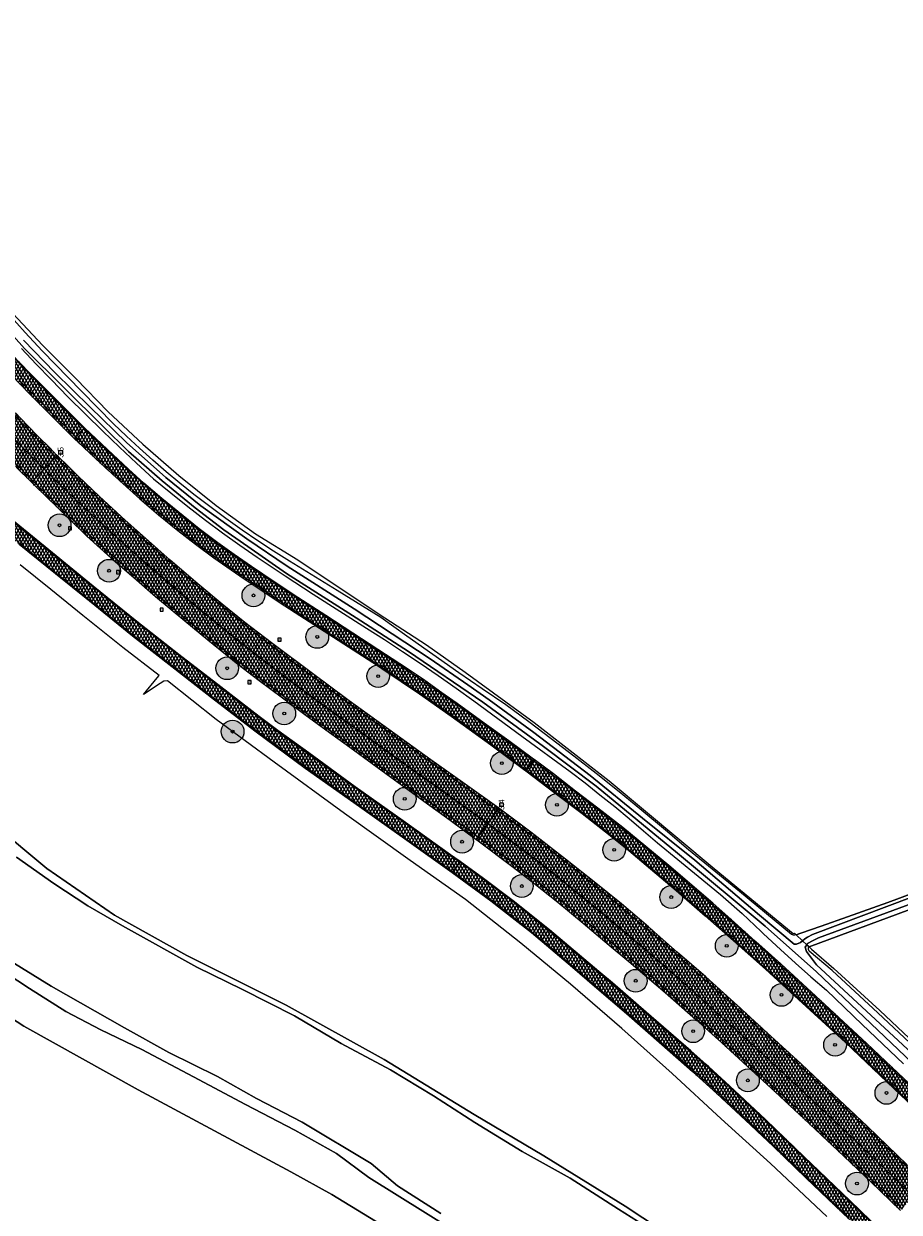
# Model space of a CAD drawing. Header units: metres. Extents: x 101608 to 104514, y 400798 to 405846.
# Tile 28 of 112: x 103603 to 103757, y 402958 to 403168. Entities that reach past the tile are written whole.
import ezdxf
from ezdxf.enums import TextEntityAlignment as Align

# ---------------------------------------------------------------- set-up
doc = ezdxf.new("R2010")
doc.units = ezdxf.units.M
for name, color, linetype, lineweight in [('B-WE-GR-BOOM-A', 63, 'Continuous', 25), ('B-WE-GR-BOOM-S', 90, 'Continuous', 25), ('B-WE-GR-BOUWLAND-GV', 80, 'Continuous', 13), ('B-WE-GR-GRAS-GV', 60, 'Continuous', 13), ('B-WE-IE-MEUBILAIR_WEGMEUBILAIR-S', 7, 'Continuous', 25), ('B-WE-IE-MEUBILAIR_WEGMEUBILAIR_PAAL-S', 7, 'Continuous', 25), ('B-WE-OG-TERREIN_CULTUURSCHEIDING-GV', 7, 'Continuous', 18), ('B-WE-OG-WATER-GV', 130, 'Continuous', 18), ('B-WE-OG-WATER_SLOOT-GV', 120, 'Continuous', 18), ('B-WE-VH-GESLOTENVERHARDING_ASFALT-A-500', 12, 'Continuous', 18), ('B-WE-VH-KANTVERHARDING-G', 60, 'Continuous', 18), ('B-WE-VH-VERHARDING_ASFALT-GV', 252, 'Continuous', 18), ('B-WE-VW-MARKERING_PICTOGRAM-G', 7, 'Continuous', 18)]:
    doc.layers.add(name, color=color, linetype=linetype, lineweight=lineweight)
doc.layers.add('Label_Puntobject', color=255, linetype='Continuous')
doc.styles.add('NLCS-ISO', font='NLCS-ISO.ttf')
pattern_1 = [(60, (0, 0), (-0.4330127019, 0.25), []), (120, (0, 0), (-0.4330127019, -0.25), [])]

# ---------------------------------------------------------------- blocks, each defined once
blk = doc.blocks.new('SIE-WEG_VERKEERSBORD-SO')
at = {"color": 0, "linetype": 'ByBlock', "lineweight": -2}
blk.add_lwpolyline([(-1.125, -1.125), (1.125, -1.125), (1.125, 1.125), (-1.125, 1.125)], close=True, dxfattribs=at)
at = {"color": 0, "linetype": 'ByBlock', "lineweight": -2, "style": 'NLCS-ISO'}
blk.add_text('vb', height=1.5, dxfattribs=at).set_placement((0, 0), align=Align.MIDDLE_CENTER)
blk = doc.blocks.new('SIE-WEG_PAAL_HECTOMETERPAAL-SO')
at = {"color": 0, "linetype": 'ByBlock', "lineweight": -2}
blk.add_lwpolyline([(-1.44375, -0.94375), (1.44375, -0.94375), (1.44375, 0.94375), (-1.44375, 0.94375)], close=True, dxfattribs=at)
at = {"color": 0, "linetype": 'ByBlock', "lineweight": -2, "style": 'NLCS-ISO'}
blk.add_text('hm', height=1.5, dxfattribs=at).set_placement((0, 0), align=Align.MIDDLE_CENTER)
at = {"style": 'NLCS-ISO'}
blk.add_attdef('WAARDE', (2.13125, -1.69375), '', height=1.5, dxfattribs=at)
blk = doc.blocks.new('SGR-BOOM_01-SO')
at = {"layer": 'B-WE-GR-BOOM-A'}
h = blk.add_hatch(color=256, dxfattribs=at)
h.dxf.hatch_style = 1
edge = h.paths.add_edge_path()
edge.add_arc((0, 0), 2, 0, 360)
at = {"color": 0, "linetype": 'ByBlock', "lineweight": -2}
for radius in [2, 0.25]:
    blk.add_circle((0, 0), radius, dxfattribs=at)

msp = doc.modelspace()

# ---------------------------------------------------------------- hatches: boundary and pattern name
at = {"layer": 'B-WE-VH-GESLOTENVERHARDING_ASFALT-A-500'}
h = msp.add_hatch(dxfattribs=at)
h.set_pattern_fill('AVH-ASFALT-SOD', color=256, scale=0.5, pattern_type=2)
h.set_pattern_definition(pattern_1)
h.paths.add_polyline_path([(103546.273, 403166.066), (103543.824, 403164.541), (103543.506, 403164.343), (103543.805, 403163.842), (103547.286, 403158.182), (103550.34, 403153.535), (103553.928, 403148.127), (103556.968, 403143.726), (103559.748, 403139.775), (103563.054, 403135.087), (103566.5, 403130.485), (103569.368, 403126.732), (103573.305, 403121.713), (103576.534, 403117.763), (103580.241, 403113.314), (103584.474, 403108.475), (103588.65, 403103.797), (103592.615, 403099.395), (103592.791, 403099.201), (103596.054, 403095.813), (103599.188, 403092.607), (103601.957, 403089.707), (103604.653, 403087.052), (103604.899, 403087.303), (103606.911, 403089.361), (103606.669, 403089.597), (103603.459, 403092.845), (103600.042, 403096.358), (103595.312, 403101.287), (103591.762, 403105.166), (103587.537, 403109.849), (103583.494, 403114.535), (103580.112, 403118.522), (103575.568, 403124.058), (103572.686, 403127.753), (103569.071, 403132.457), (103566.062, 403136.556), (103563.819, 403139.636), (103561.365, 403143.166), (103558.346, 403147.546), (103554.692, 403152.928), (103551.515, 403157.771), (103548.439, 403162.588)])
h = msp.add_hatch(dxfattribs=at)
h.set_pattern_fill('AVH-ASFALT-SOD', color=256, scale=0.5, pattern_type=2)
h.set_pattern_definition(pattern_1)
h.paths.add_polyline_path([(103549.067, 403167.806), (103548.729, 403167.595), (103546.273, 403166.066), (103548.439, 403162.588), (103551.515, 403157.771), (103554.692, 403152.928), (103558.346, 403147.546), (103561.365, 403143.166), (103563.819, 403139.636), (103566.062, 403136.556), (103569.071, 403132.457), (103572.686, 403127.753), (103575.568, 403124.058), (103580.112, 403118.522), (103583.494, 403114.535), (103587.537, 403109.849), (103591.762, 403105.166), (103595.312, 403101.287), (103600.042, 403096.358), (103603.459, 403092.845), (103606.669, 403089.597), (103606.911, 403089.361), (103608.961, 403091.457), (103609.221, 403091.722), (103607.873, 403093.087), (103605.82, 403095.129), (103603.863, 403097.176), (103601.864, 403099.259), (103600.277, 403100.929), (103598.354, 403102.965), (103596.454, 403105.026), (103594.922, 403106.695), (103593.105, 403108.674), (103591.324, 403110.682), (103589.036, 403113.245), (103586.581, 403116.065), (103584.74, 403118.244), (103582.448, 403120.905), (103580.434, 403123.312), (103578.666, 403125.494), (103576.047, 403128.74), (103574.143, 403131.219), (103571.95, 403134.045), (103569.947, 403136.781), (103567.207, 403140.639), (103564.266, 403144.789), (103560.936, 403149.617), (103558.348, 403153.45), (103555.694, 403157.477), (103553.065, 403161.461)])
h = msp.add_hatch(dxfattribs=at)
h.set_pattern_fill('AVH-ASFALT-SOD', color=256, scale=0.5, pattern_type=2)
h.set_pattern_definition(pattern_1)
h.paths.add_polyline_path([(103568.666, 403149.307), (103568.503, 403149.199), (103566.903, 403148.133), (103566.623, 403147.947), (103568.652, 403145.039), (103571.591, 403140.88), (103574.19, 403137.348), (103577.994, 403132.305), (103580.958, 403128.615), (103583.649, 403125.345), (103586.409, 403122.193), (103587.857, 403120.474), (103589.372, 403118.676), (103591.986, 403115.758), (103595.26, 403112.22), (103599.493, 403107.607), (103604.414, 403102.526), (103610.361, 403096.569), (103612.212, 403094.779), (103612.474, 403095.047), (103613.912, 403096.517), (103614.026, 403096.634), (103613.214, 403097.401), (103609.141, 403101.504), (103604.269, 403106.358), (103599.766, 403111.103), (103595.39, 403115.845), (103590.092, 403121.803), (103586.26, 403126.254), (103582.227, 403131.24), (103578.07, 403136.631), (103573.897, 403142.146)])
h = msp.add_hatch(dxfattribs=at)
h.set_pattern_fill('AVH-ASFALT-SOD', color=256, scale=0.5, pattern_type=2)
h.set_pattern_definition(pattern_1)
h.paths.add_polyline_path([(103614.026, 403096.634), (103613.912, 403096.517), (103612.474, 403095.047), (103612.212, 403094.779), (103613.744, 403093.299), (103616.878, 403090.331), (103620.733, 403086.842), (103623.731, 403084.153), (103627.047, 403081.297), (103630.434, 403078.576), (103633.549, 403076.166), (103636.757, 403073.763), (103641.353, 403070.566), (103648.48, 403065.802), (103657.047, 403060.277), (103665.591, 403054.752), (103666.358, 403054.257), (103672.979, 403049.793), (103678.585, 403045.845), (103685.541, 403040.775), (103691.302, 403036.536), (103691.732, 403036.209), (103691.829, 403036.343), (103693.028, 403038.001), (103693.181, 403038.212), (103692.839, 403038.467), (103688.741, 403041.479), (103684.356, 403044.629), (103679.614, 403048.056), (103676.931, 403049.973), (103673.672, 403052.289), (103670.681, 403054.33), (103667.028, 403056.736), (103662.787, 403059.464), (103656.499, 403063.574), (103651.598, 403066.772), (103647.557, 403069.406), (103643.424, 403072.2), (103640.368, 403074.352), (103637.497, 403076.382), (103634.222, 403078.83), (103627.615, 403084.172), (103624.451, 403086.918), (103621.732, 403089.358), (103618.06, 403092.817)])
h = msp.add_hatch(dxfattribs=at)
h.set_pattern_fill('AVH-ASFALT-SOD', color=256, scale=0.5, pattern_type=2)
h.set_pattern_definition(pattern_1)
h.paths.add_polyline_path([(103609.221, 403091.722), (103608.961, 403091.457), (103606.911, 403089.361), (103611.124, 403085.24), (103614.417, 403082.147), (103620.102, 403076.956), (103624.114, 403073.407), (103628.969, 403069.186), (103633.488, 403065.336), (103638.183, 403061.466), (103643.194, 403057.481), (103649.245, 403052.823), (103654.587, 403048.85), (103661.657, 403043.747), (103667.065, 403039.821), (103672.138, 403036.145), (103676.926, 403032.734), (103681.348, 403029.564), (103685.007, 403026.917), (103686.682, 403029.231), (103686.963, 403029.62), (103680.622, 403034.185), (103675.018, 403038.173), (103668.66, 403042.728), (103660.602, 403048.562), (103660.394, 403048.716), (103654.135, 403053.337), (103647.153, 403058.601), (103642.236, 403062.374), (103638.258, 403065.554), (103633.939, 403069.159), (103629.085, 403073.318), (103624.735, 403077.208), (103621.169, 403080.386), (103616.67, 403084.528), (103612.893, 403088.141), (103611.062, 403089.925), (103609.403, 403091.538)])
h = msp.add_hatch(dxfattribs=at)
h.set_pattern_fill('AVH-ASFALT-SOD', color=256, scale=0.5, pattern_type=2)
h.set_pattern_definition(pattern_1)
h.paths.add_polyline_path([(103606.911, 403089.361), (103604.899, 403087.303), (103604.653, 403087.052), (103605.07, 403086.642), (103607.29, 403084.501), (103611.114, 403080.767), (103614.423, 403077.575), (103618.635, 403073.759), (103622.673, 403070.289), (103626.522, 403066.952), (103631.679, 403062.618), (103635.713, 403059.297), (103641.028, 403055.02), (103644.768, 403052.126), (103648.862, 403049.083), (103652.775, 403046.157), (103656.483, 403043.448), (103660.716, 403040.375), (103667.044, 403035.773), (103673.75, 403030.865), (103678.418, 403027.542), (103682.989, 403024.129), (103683.293, 403024.548), (103685.007, 403026.917), (103681.348, 403029.564), (103676.926, 403032.734), (103672.138, 403036.145), (103667.065, 403039.821), (103661.657, 403043.747), (103654.587, 403048.85), (103649.245, 403052.823), (103643.194, 403057.481), (103638.183, 403061.466), (103633.488, 403065.336), (103628.969, 403069.186), (103624.114, 403073.407), (103620.102, 403076.956), (103614.417, 403082.147), (103611.124, 403085.24)])
h = msp.add_hatch(dxfattribs=at)
h.set_pattern_fill('AVH-ASFALT-SOD', color=256, scale=0.5, pattern_type=2)
h.set_pattern_definition(pattern_1)
h.paths.add_polyline_path([(103599.417, 403081.929), (103599.303, 403081.788), (103597.954, 403080.111), (103597.853, 403079.986), (103598.664, 403079.302), (103602.476, 403076.155), (103608.917, 403070.952), (103614.864, 403066.135), (103622.484, 403059.989), (103629.356, 403054.594), (103636.881, 403048.741), (103644.205, 403043.086), (103652.887, 403036.712), (103662.416, 403029.957), (103670.792, 403024.003), (103678.768, 403018.295), (103678.863, 403018.426), (103680.084, 403020.114), (103680.165, 403020.225), (103678.47, 403021.453), (103670.097, 403027.424), (103661.685, 403033.41), (103653.535, 403039.369), (103648.064, 403043.332), (103644.79, 403045.773), (103638.03, 403051.015), (103630.642, 403056.711), (103623.241, 403062.53), (103615.55, 403068.757), (103607.742, 403075.127), (103599.755, 403081.639)])
h = msp.add_hatch(dxfattribs=at)
h.set_pattern_fill('AVH-ASFALT-SOD', color=256, scale=0.5, pattern_type=2)
h.set_pattern_definition(pattern_1)
h.paths.add_polyline_path([(103693.181, 403038.212), (103693.028, 403038.001), (103691.829, 403036.343), (103691.732, 403036.209), (103696.641, 403032.485), (103701.626, 403028.681), (103705.724, 403025.474), (103709.831, 403022.184), (103713.695, 403018.969), (103718.16, 403015.147), (103723.303, 403010.708), (103729.288, 403005.41), (103733.923, 403001.297), (103739.019, 402996.614), (103747.986, 402988.398), (103756.544, 402980.244), (103763.439, 402973.669), (103767.878, 402969.401), (103767.971, 402969.498), (103769.448, 402971.041), (103769.605, 402971.204), (103767.457, 402973.304), (103760.53, 402979.911), (103751.765, 402988.176), (103746.853, 402992.787), (103741.968, 402997.29), (103736.621, 403002.226), (103732.235, 403006.133), (103732.128, 403006.231), (103727.882, 403010.059), (103724.626, 403012.895), (103720.126, 403016.798), (103716.883, 403019.524), (103712.847, 403022.906), (103708.783, 403026.233), (103704.375, 403029.668), (103700.488, 403032.658), (103696.586, 403035.667)])
h = msp.add_hatch(dxfattribs=at)
h.set_pattern_fill('AVH-ASFALT-SOD', color=256, scale=0.5, pattern_type=2)
h.set_pattern_definition(pattern_1)
h.paths.add_polyline_path([(103686.963, 403029.62), (103686.682, 403029.231), (103685.007, 403026.917), (103685.845, 403026.311), (103688.425, 403024.346), (103692.234, 403021.473), (103696.104, 403018.478), (103700.06, 403015.32), (103705.487, 403010.859), (103710.025, 403007.018), (103714.7, 403003.046), (103718.939, 402999.328), (103723.797, 402994.994), (103731.902, 402987.728), (103739.313, 402980.863), (103749.218, 402971.559), (103755.087, 402965.93), (103760.025, 402961.201), (103762.053, 402963.318), (103762.259, 402963.534), (103758.887, 402966.849), (103751.867, 402973.564), (103745.826, 402979.297), (103740.2, 402984.597), (103734.236, 402990.1), (103728.981, 402994.902), (103723.389, 402999.922), (103718.374, 403004.307), (103713.31, 403008.741), (103708.548, 403012.769), (103704.019, 403016.443), (103698.691, 403020.667), (103692.619, 403025.39)])
h = msp.add_hatch(dxfattribs=at)
h.set_pattern_fill('AVH-ASFALT-SOD', color=256, scale=0.5, pattern_type=2)
h.set_pattern_definition(pattern_1)
h.paths.add_polyline_path([(103685.007, 403026.917), (103683.293, 403024.548), (103682.989, 403024.129), (103683.32, 403023.882), (103689.496, 403019.24), (103693.109, 403016.461), (103697.34, 403013.074), (103701.804, 403009.388), (103706.412, 403005.529), (103709.865, 403002.633), (103711.1, 403001.596), (103716.263, 402997.17), (103721.68, 402992.417), (103726.169, 402988.385), (103727.007, 402987.617), (103730.711, 402984.222), (103735.631, 402979.664), (103740.701, 402974.927), (103746.639, 402969.356), (103752.42, 402963.885), (103757.714, 402958.788), (103758.011, 402959.098), (103760.025, 402961.201), (103755.087, 402965.93), (103749.218, 402971.559), (103739.313, 402980.863), (103731.902, 402987.728), (103723.797, 402994.994), (103718.939, 402999.328), (103714.7, 403003.046), (103710.025, 403007.018), (103705.487, 403010.859), (103700.06, 403015.32), (103696.104, 403018.478), (103692.234, 403021.473), (103688.425, 403024.346), (103685.845, 403026.311)])
h = msp.add_hatch(dxfattribs=at)
h.set_pattern_fill('AVH-ASFALT-SOD', color=256, scale=0.5, pattern_type=2)
h.set_pattern_definition(pattern_1)
h.paths.add_polyline_path([(103706.958, 402998.861), (103704.591, 403000.904), (103695.862, 403008.232), (103689.516, 403013.294), (103684.005, 403017.441), (103680.165, 403020.225), (103680.084, 403020.114), (103678.863, 403018.426), (103678.768, 403018.295), (103679.618, 403017.687), (103685.569, 403013.328), (103689.858, 403009.989), (103692.711, 403007.718), (103696.101, 403004.896), (103699.925, 403001.641), (103703.793, 402998.321), (103709.415, 402993.471), (103715.679, 402988.034), (103721.042, 402983.266), (103725.358, 402979.377), (103730.39, 402974.717), (103735.269, 402970.119), (103741.102, 402964.481), (103748.627, 402957.244), (103752.58, 402953.428), (103752.694, 402953.548), (103754.162, 402955.079), (103754.265, 402955.186), (103748.75, 402960.532), (103740.791, 402968.201), (103733.923, 402974.782), (103727.576, 402980.755), (103723.927, 402984.091), (103723.498, 402984.484), (103720.746, 402986.908), (103712.894, 402993.737)])

# ---------------------------------------------------------------- linework, layer by layer
at = {"layer": 'B-WE-GR-BOUWLAND-GV', "flags": 128}
msp.add_lwpolyline([(103601.345, 403116.816), (103606.65, 403111.159), (103612.488, 403105.339), (103618.19, 403099.456), (103624.254, 403093.767), (103630.612, 403088.214), (103637.199, 403082.959), (103644.136, 403077.939), (103651.574, 403073.385), (103658.862, 403068.484), (103666.897, 403063.174), (103674.222, 403058.401), (103681.018, 403053.601), (103693.189, 403044.751), (103706.401, 403034.451), (103724.857, 403018.993), (103738.775, 403007.552), (103739, 403007.634), (103739.316, 403007.337), (103740.149, 403007.624), (103743.745, 403008.858), (103748.368, 403010.481), (103755.481, 403013.047), (103762.566, 403015.687)], dxfattribs=at)
at = {"layer": 'B-WE-GR-GRAS-GV', "flags": 128}
for points in [[(103744.69, 402957.741), (103734.797, 402967.07), (103726.12, 402974.948), (103717.478, 402982.906), (103708.608, 402990.811), (103699.594, 402998.645), (103690.841, 403005.883), (103681.082, 403013.553), (103671.329, 403020.409), (103659.76, 403028.733), (103647.375, 403037.77), (103637.202, 403045.237), (103628.596, 403052.06), (103627.98, 403051.996), (103627.302, 403051.609), (103624.407, 403049.684), (103626.775, 403052.582), (103627.136, 403053.021), (103620.736, 403057.963), (103613.735, 403063.609), (103608.105, 403068.166), (103602.696, 403072.498)], [(103870.144, 403052.868), (103741.593, 403005.205), (103742.028, 403004.798), (103745.965, 403001.409), (103754.058, 402993.977), (103764.366, 402984.276), (103773.796, 402975.103), (103785.526, 402963.793), (103785.698, 402962.76), (103793.327, 402955.543), (103842.633, 402973.549), (103866.857, 402930.448), (103877.317, 402909.822), (103853.123, 402900.837), (103857.876, 402894.536), (103865.884, 402886.736), (103873.301, 402879.642), (103880.667, 402872.483), (103891.996, 402861.447), (103902.017, 402851.598), (103912.302, 402841.511), (103925.607, 402828.693)], [(103698.705, 402936.488), (103657.536, 402961.583), (103650.366, 402965.605), (103623.435, 402980.032), (103603.324, 402991.224), (103595.193, 402996.47), (103586.886, 403002.678), (103580.328, 403007.488), (103572.021, 403014.745), (103564.589, 403020.691), (103556.458, 403025.15), (103550.599, 403027.598), (103545.615, 403029.172), (103541.681, 403029.26), (103533.505, 403028.298), (103527.384, 403026.942), (103514.081, 403023.71)], [(103596.098, 403028.401), (103603.492, 403022.225), (103607.346, 403019.017), (103619.311, 403010.805), (103632.039, 403003.704), (103649.495, 402994.933), (103666.762, 402985.367), (103682.613, 402975.672), (103694.889, 402968.388), (103709.208, 402959.523), (103718.358, 402953.523)]]:
    msp.add_lwpolyline(points, dxfattribs=at)
at = {"layer": 'B-WE-OG-TERREIN_CULTUURSCHEIDING-GV', "flags": 128}
for points in [[(103514.081, 403023.71), (103527.384, 403026.942), (103533.505, 403028.298), (103541.681, 403029.26), (103545.615, 403029.172), (103550.599, 403027.598), (103556.458, 403025.15), (103564.589, 403020.691), (103572.021, 403014.745), (103580.328, 403007.488), (103586.886, 403002.678), (103595.193, 402996.47), (103603.324, 402991.224), (103623.435, 402980.032), (103650.366, 402965.605), (103657.536, 402961.583), (103698.705, 402936.488)], [(103679.024, 402955.26), (103664.072, 402964.616), (103658.35, 402968.84), (103651.03, 402972.92), (103642.34, 402977.46), (103633.2, 402982.35), (103624.1, 402987.16), (103616.87, 402990.59), (103610.73, 402993.81), (103604.33, 402997.88), (103598.25, 403001.82)]]:
    msp.add_lwpolyline(points, dxfattribs=at)
at = {"layer": 'B-WE-OG-WATER-GV', "flags": 128}
msp.add_lwpolyline([(103868.719, 403053.755), (103867.304, 403053.227), (103830.265, 403040.548), (103742.218, 403007.406), (103741.311, 403006.936), (103740.865, 403006.638), (103740.443, 403006.282), (103741.184, 403005.588), (103741.309, 403005.79), (103742.297, 403006.318), (103743.263, 403006.825), (103830.236, 403038.782), (103867.597, 403052.43), (103869.64, 403053.181)], dxfattribs=at)
at = {"layer": 'B-WE-OG-WATER_SLOOT-GV', "flags": 128}
for points in [[(103776.548, 402968.797), (103742.902, 403000.817), (103733.867, 403008.855), (103718.452, 403021.719), (103704.086, 403033.52), (103694.856, 403040.478), (103684.171, 403048.295), (103671.083, 403057.219), (103661.816, 403063.169), (103649.59, 403071.007), (103642.74, 403075.723), (103638.514, 403078.698), (103633.464, 403082.548), (103627.694, 403087.273), (103621.729, 403092.444), (103617.328, 403096.795), (103603.445, 403110.615), (103592.762, 403122.538)], [(103592.762, 403122.538), (103603.445, 403110.615), (103617.328, 403096.795), (103621.729, 403092.444), (103627.694, 403087.273), (103633.464, 403082.548), (103638.514, 403078.698), (103642.74, 403075.723), (103649.59, 403071.007), (103661.816, 403063.169), (103671.083, 403057.219), (103684.171, 403048.295), (103694.856, 403040.478), (103704.086, 403033.52), (103718.452, 403021.719), (103733.867, 403008.855), (103742.902, 403000.817), (103776.548, 402968.797)], [(103603.237, 403112.103), (103608.794, 403106.401), (103614.985, 403100.302), (103621.396, 403094.077), (103628.341, 403087.864), (103634.514, 403082.874), (103642.617, 403077.056), (103649.717, 403072.27), (103661.481, 403064.768), (103674.889, 403055.922), (103681.527, 403051.37), (103685.276, 403048.754), (103693.097, 403042.991), (103703.039, 403035.423), (103712.254, 403027.879), (103721.499, 403020.49), (103732.851, 403010.813), (103738.974, 403005.713), (103739.396, 403005.69), (103740.084, 403005.98), (103740.443, 403006.282), (103739.316, 403007.337), (103739.111, 403007.267), (103738.98, 403007.255), (103738.848, 403007.266), (103738.67, 403007.318), (103738.51, 403007.412), (103729.326, 403014.982), (103720.378, 403022.302), (103716.286, 403025.786), (103712.16, 403029.23), (103708.159, 403032.504), (103704.127, 403035.741), (103700.179, 403038.815), (103696.206, 403041.856), (103692.222, 403044.853), (103688.214, 403047.818), (103684.051, 403050.646), (103679.906, 403053.501), (103675.317, 403056.706), (103670.751, 403059.944), (103666.208, 403063.214), (103658.489, 403067.97), (103650.126, 403073.178), (103647.305, 403074.935), (103644.519, 403076.746), (103641.769, 403078.611), (103638.887, 403080.651), (103636.048, 403082.75), (103633.253, 403084.907), (103630.811, 403086.884), (103628.402, 403088.901), (103626.028, 403090.959), (103623.693, 403093.052), (103621.392, 403095.184), (103619.128, 403097.354), (103613.475, 403103.102), (103606.544, 403110.191), (103603.563, 403113.447), (103600.605, 403116.724)], [(103762.099, 402984.274), (103742.885, 403002.061), (103741.115, 403004.405), (103740.918, 403005.156), (103741.184, 403005.588), (103740.443, 403006.282), (103740.084, 403005.98), (103739.396, 403005.69), (103738.974, 403005.713), (103732.851, 403010.813), (103721.499, 403020.49), (103712.254, 403027.879), (103703.039, 403035.423), (103693.097, 403042.991), (103685.276, 403048.754), (103681.527, 403051.37), (103674.889, 403055.922), (103661.481, 403064.768), (103649.717, 403072.27), (103642.617, 403077.056), (103634.514, 403082.874), (103628.341, 403087.864), (103621.396, 403094.077), (103614.985, 403100.302), (103608.794, 403106.401), (103603.237, 403112.103)], [(103602.901, 403110.591), (103605.511, 403107.843), (103608.146, 403105.121), (103611.147, 403102.063), (103614.179, 403099.036), (103617.244, 403096.042), (103620.196, 403093.217), (103623.176, 403090.423), (103626.184, 403087.659), (103629.185, 403085.182), (103632.227, 403082.757), (103635.31, 403080.383), (103638.306, 403078.154), (103641.337, 403075.974), (103644.403, 403073.843), (103649.325, 403070.589), (103654.266, 403067.365), (103658.953, 403064.344), (103663.656, 403061.35), (103666.837, 403059.327), (103669.995, 403057.268), (103673.129, 403055.173), (103676.291, 403053.007), (103679.427, 403050.806), (103682.538, 403048.568), (103691.033, 403042.302), (103699.513, 403036.127), (103702.152, 403034.084), (103704.768, 403032.012), (103707.361, 403029.91), (103709.898, 403027.806), (103712.411, 403025.674), (103714.901, 403023.515), (103718.506, 403020.609), (103722.084, 403017.67), (103725.973, 403014.41), (103729.829, 403011.111), (103733.162, 403007.915), (103733.566, 403007.538), (103736.541, 403004.767), (103739.215, 403002.339), (103741.917, 402999.942), (103744.645, 402997.576), (103750.953, 402991.511), (103758.203, 402984.593)], [(103867.242, 403054.675), (103830.446, 403041.162), (103821.097, 403037.738), (103811.759, 403034.281), (103802.364, 403030.766), (103792.982, 403027.219), (103788.568, 403025.414), (103784.139, 403023.648), (103779.694, 403021.921), (103774.009, 403019.778), (103768.299, 403017.7), (103762.566, 403015.687), (103755.481, 403013.047), (103748.368, 403010.481), (103743.745, 403008.858), (103740.149, 403007.624), (103739.316, 403007.337), (103740.443, 403006.282), (103740.865, 403006.638), (103741.311, 403006.936), (103742.218, 403007.406), (103830.265, 403040.548), (103867.304, 403053.227), (103868.719, 403053.755)], [(103869.64, 403053.181), (103867.597, 403052.43), (103830.236, 403038.782), (103743.263, 403006.825), (103742.297, 403006.318), (103741.309, 403005.79), (103741.184, 403005.588), (103741.593, 403005.205), (103870.144, 403052.868)], [(103718.358, 402953.523), (103709.208, 402959.523), (103694.889, 402968.388), (103682.613, 402975.672), (103666.762, 402985.367), (103649.495, 402994.933), (103632.039, 403003.704), (103619.311, 403010.805), (103607.346, 403019.017), (103603.492, 403022.225), (103596.098, 403028.401)], [(103602.02, 403021.01), (103608.62, 403016.37), (103614.59, 403012.44), (103620.68, 403008.89), (103633.81, 403001.65), (103641.85, 402997.72), (103650.98, 402993.05), (103659.18, 402988.22), (103667.88, 402983.58), (103675.48, 402979), (103682.74, 402974.28), (103691.05, 402969.15), (103699.55, 402964.45), (103708.06, 402958.99), (103715.85, 402954.06)], [(103715.85, 402954.06), (103708.06, 402958.99), (103699.55, 402964.45), (103691.05, 402969.15), (103682.74, 402974.28), (103675.48, 402979), (103667.88, 402983.58), (103659.18, 402988.22), (103650.98, 402993.05), (103641.85, 402997.72), (103633.81, 403001.65), (103620.68, 403008.89), (103614.59, 403012.44), (103608.62, 403016.37), (103602.02, 403021.01)], [(103764.02, 402983.915), (103753.717, 402993.611), (103745.633, 403001.035), (103741.626, 403004.484), (103741.485, 403004.766), (103741.477, 403004.881), (103741.519, 403005.077), (103741.593, 403005.205), (103741.184, 403005.588), (103740.918, 403005.156), (103741.115, 403004.405), (103742.885, 403002.061), (103762.099, 402984.274)], [(103676.75, 402958.233), (103669.143, 402963.129), (103664.509, 402967.064), (103652.355, 402974.321), (103644.311, 402978.518), (103637.447, 402982.409), (103628.834, 402986.606), (103621.07, 402990.98), (103608.11, 402998.29), (103599.7, 403003.54)], [(103599.7, 403003.54), (103608.11, 402998.29), (103621.07, 402990.98), (103628.834, 402986.606), (103637.447, 402982.409), (103644.311, 402978.518), (103652.355, 402974.321), (103664.509, 402967.064), (103669.143, 402963.129), (103676.75, 402958.233)], [(103598.25, 403001.82), (103604.33, 402997.88), (103610.73, 402993.81), (103616.87, 402990.59), (103624.1, 402987.16), (103633.2, 402982.35), (103642.34, 402977.46), (103651.03, 402972.92), (103658.35, 402968.84), (103664.072, 402964.616), (103679.024, 402955.26)]]:
    msp.add_lwpolyline(points, dxfattribs=at)
at = {"layer": 'B-WE-VH-KANTVERHARDING-G', "flags": 128}
for points in [[(103599.493, 403107.607), (103604.414, 403102.526), (103610.361, 403096.569), (103612.212, 403094.779), (103612.474, 403095.047), (103613.912, 403096.517), (103614.026, 403096.634), (103613.214, 403097.401), (103609.141, 403101.504), (103604.269, 403106.358), (103599.766, 403111.103)], [(103600.042, 403096.358), (103603.459, 403092.845), (103606.669, 403089.597), (103606.911, 403089.361), (103608.961, 403091.457), (103609.221, 403091.722), (103607.873, 403093.087), (103605.82, 403095.129), (103603.863, 403097.176), (103601.864, 403099.259)], [(103601.957, 403089.707), (103604.653, 403087.052), (103604.899, 403087.303), (103606.911, 403089.361), (103606.669, 403089.597), (103603.459, 403092.845), (103600.042, 403096.358)], [(103602.476, 403076.155), (103608.917, 403070.952), (103614.864, 403066.135), (103622.484, 403059.989), (103629.356, 403054.594), (103636.881, 403048.741), (103644.205, 403043.086), (103652.887, 403036.712), (103662.416, 403029.957), (103670.792, 403024.003), (103678.768, 403018.295), (103678.863, 403018.426), (103680.084, 403020.114), (103680.165, 403020.225), (103678.47, 403021.453), (103670.097, 403027.424), (103661.685, 403033.41), (103653.535, 403039.369), (103648.064, 403043.332), (103644.79, 403045.773), (103638.03, 403051.015), (103630.642, 403056.711), (103623.241, 403062.53), (103615.55, 403068.757), (103607.742, 403075.127), (103599.755, 403081.639)], [(103760.53, 402979.911), (103751.765, 402988.176), (103746.853, 402992.787), (103741.968, 402997.29), (103736.621, 403002.226), (103732.235, 403006.133), (103732.128, 403006.231), (103727.882, 403010.059), (103724.626, 403012.895), (103720.126, 403016.798), (103716.883, 403019.524), (103712.847, 403022.906), (103708.783, 403026.233), (103704.375, 403029.668), (103700.488, 403032.658), (103696.586, 403035.667), (103693.181, 403038.212), (103693.028, 403038.001), (103691.829, 403036.343), (103691.732, 403036.209), (103696.641, 403032.485), (103701.626, 403028.681), (103705.724, 403025.474), (103709.831, 403022.184), (103713.695, 403018.969), (103718.16, 403015.147), (103723.303, 403010.708), (103729.288, 403005.41), (103733.923, 403001.297), (103739.019, 402996.614), (103747.986, 402988.398), (103756.544, 402980.244), (103763.439, 402973.669)], [(103758.887, 402966.849), (103751.867, 402973.564), (103745.826, 402979.297), (103740.2, 402984.597), (103734.236, 402990.1), (103728.981, 402994.902), (103723.389, 402999.922), (103718.374, 403004.307), (103713.31, 403008.741), (103708.548, 403012.769), (103704.019, 403016.443), (103698.691, 403020.667), (103692.619, 403025.39), (103686.963, 403029.62), (103686.682, 403029.231), (103685.007, 403026.917), (103685.845, 403026.311), (103688.425, 403024.346), (103692.234, 403021.473), (103696.104, 403018.478), (103700.06, 403015.32), (103705.487, 403010.859), (103710.025, 403007.018), (103714.7, 403003.046), (103718.939, 402999.328), (103723.797, 402994.994), (103731.902, 402987.728), (103739.313, 402980.863), (103749.218, 402971.559), (103755.087, 402965.93), (103760.025, 402961.201)], [(103760.025, 402961.201), (103755.087, 402965.93), (103749.218, 402971.559), (103739.313, 402980.863), (103731.902, 402987.728), (103723.797, 402994.994), (103718.939, 402999.328), (103714.7, 403003.046), (103710.025, 403007.018), (103705.487, 403010.859), (103700.06, 403015.32), (103696.104, 403018.478), (103692.234, 403021.473), (103688.425, 403024.346), (103685.845, 403026.311), (103685.007, 403026.917), (103683.293, 403024.548), (103682.989, 403024.129), (103683.32, 403023.882), (103689.496, 403019.24), (103693.109, 403016.461), (103697.34, 403013.074), (103701.804, 403009.388), (103706.412, 403005.529), (103709.865, 403002.633), (103711.1, 403001.596), (103716.263, 402997.17), (103721.68, 402992.417), (103726.169, 402988.385), (103727.007, 402987.617), (103730.711, 402984.222), (103735.631, 402979.664), (103740.701, 402974.927), (103746.639, 402969.356), (103752.42, 402963.885), (103757.714, 402958.788)], [(103754.265, 402955.186), (103748.75, 402960.532), (103740.791, 402968.201), (103733.923, 402974.782), (103727.576, 402980.755), (103723.927, 402984.091), (103723.498, 402984.484), (103720.746, 402986.908), (103712.894, 402993.737), (103706.958, 402998.861), (103704.591, 403000.904), (103695.862, 403008.232), (103689.516, 403013.294), (103684.005, 403017.441), (103680.165, 403020.225), (103680.084, 403020.114), (103678.863, 403018.426), (103678.768, 403018.295), (103679.618, 403017.687), (103685.569, 403013.328), (103689.858, 403009.989), (103692.711, 403007.718), (103696.101, 403004.896), (103699.925, 403001.641), (103703.793, 402998.321), (103709.415, 402993.471), (103715.679, 402988.034), (103721.042, 402983.266), (103725.358, 402979.377), (103730.39, 402974.717), (103735.269, 402970.119), (103741.102, 402964.481), (103748.627, 402957.244)]]:
    msp.add_lwpolyline(points, dxfattribs=at)
for points in [[(103614.026, 403096.634), (103613.912, 403096.517), (103612.474, 403095.047), (103612.212, 403094.779), (103613.744, 403093.299), (103616.878, 403090.331), (103620.733, 403086.842), (103623.731, 403084.153), (103627.047, 403081.297), (103630.434, 403078.576), (103633.549, 403076.166), (103636.757, 403073.763), (103641.353, 403070.566), (103648.48, 403065.802), (103657.047, 403060.277), (103665.591, 403054.752), (103666.358, 403054.257), (103672.979, 403049.793), (103678.585, 403045.845), (103685.541, 403040.775), (103691.302, 403036.536), (103691.732, 403036.209), (103691.829, 403036.343), (103693.028, 403038.001), (103693.181, 403038.212), (103692.839, 403038.467), (103688.741, 403041.479), (103684.356, 403044.629), (103679.614, 403048.056), (103676.931, 403049.973), (103673.672, 403052.289), (103670.681, 403054.33), (103667.028, 403056.736), (103662.787, 403059.464), (103656.499, 403063.574), (103651.598, 403066.772), (103647.557, 403069.406), (103643.424, 403072.2), (103640.368, 403074.352), (103637.497, 403076.382), (103634.222, 403078.83), (103627.615, 403084.172), (103624.451, 403086.918), (103621.732, 403089.358), (103618.06, 403092.817)], [(103609.221, 403091.722), (103608.961, 403091.457), (103606.911, 403089.361), (103611.124, 403085.24), (103614.417, 403082.147), (103620.102, 403076.956), (103624.114, 403073.407), (103628.969, 403069.186), (103633.488, 403065.336), (103638.183, 403061.466), (103643.194, 403057.481), (103649.245, 403052.823), (103654.587, 403048.85), (103661.657, 403043.747), (103667.065, 403039.821), (103672.138, 403036.145), (103676.926, 403032.734), (103681.348, 403029.564), (103685.007, 403026.917), (103686.682, 403029.231), (103686.963, 403029.62), (103680.622, 403034.185), (103675.018, 403038.173), (103668.66, 403042.728), (103660.602, 403048.562), (103660.394, 403048.716), (103654.135, 403053.337), (103647.153, 403058.601), (103642.236, 403062.374), (103638.258, 403065.554), (103633.939, 403069.159), (103629.085, 403073.318), (103624.735, 403077.208), (103621.169, 403080.386), (103616.67, 403084.528), (103612.893, 403088.141), (103611.062, 403089.925), (103609.403, 403091.538)], [(103606.911, 403089.361), (103604.899, 403087.303), (103604.653, 403087.052), (103605.07, 403086.642), (103607.29, 403084.501), (103611.114, 403080.767), (103614.423, 403077.575), (103618.635, 403073.759), (103622.673, 403070.289), (103626.522, 403066.952), (103631.679, 403062.618), (103635.713, 403059.297), (103641.028, 403055.02), (103644.768, 403052.126), (103648.862, 403049.083), (103652.775, 403046.157), (103656.483, 403043.448), (103660.716, 403040.375), (103667.044, 403035.773), (103673.75, 403030.865), (103678.418, 403027.542), (103682.989, 403024.129), (103683.293, 403024.548), (103685.007, 403026.917), (103681.348, 403029.564), (103676.926, 403032.734), (103672.138, 403036.145), (103667.065, 403039.821), (103661.657, 403043.747), (103654.587, 403048.85), (103649.245, 403052.823), (103643.194, 403057.481), (103638.183, 403061.466), (103633.488, 403065.336), (103628.969, 403069.186), (103624.114, 403073.407), (103620.102, 403076.956), (103614.417, 403082.147), (103611.124, 403085.24)]]:
    msp.add_lwpolyline(points, close=True, dxfattribs=at)
at = {"layer": 'B-WE-VH-VERHARDING_ASFALT-GV', "flags": 128}
for points in [[(103599.493, 403107.607), (103604.414, 403102.526), (103610.361, 403096.569), (103612.212, 403094.779), (103612.474, 403095.047), (103613.912, 403096.517), (103614.026, 403096.634), (103613.214, 403097.401), (103609.141, 403101.504), (103604.269, 403106.358), (103599.766, 403111.103)], [(103600.042, 403096.358), (103603.459, 403092.845), (103606.669, 403089.597), (103606.911, 403089.361), (103608.961, 403091.457), (103609.221, 403091.722), (103607.873, 403093.087), (103605.82, 403095.129), (103603.863, 403097.176), (103601.864, 403099.259)], [(103601.957, 403089.707), (103604.653, 403087.052), (103604.899, 403087.303), (103606.911, 403089.361), (103606.669, 403089.597), (103603.459, 403092.845), (103600.042, 403096.358)], [(103602.476, 403076.155), (103608.917, 403070.952), (103614.864, 403066.135), (103622.484, 403059.989), (103629.356, 403054.594), (103636.881, 403048.741), (103644.205, 403043.086), (103652.887, 403036.712), (103662.416, 403029.957), (103670.792, 403024.003), (103678.768, 403018.295), (103678.863, 403018.426), (103680.084, 403020.114), (103680.165, 403020.225), (103678.47, 403021.453), (103670.097, 403027.424), (103661.685, 403033.41), (103653.535, 403039.369), (103648.064, 403043.332), (103644.79, 403045.773), (103638.03, 403051.015), (103630.642, 403056.711), (103623.241, 403062.53), (103615.55, 403068.757), (103607.742, 403075.127), (103599.755, 403081.639)], [(103760.53, 402979.911), (103751.765, 402988.176), (103746.853, 402992.787), (103741.968, 402997.29), (103736.621, 403002.226), (103732.235, 403006.133), (103732.128, 403006.231), (103727.882, 403010.059), (103724.626, 403012.895), (103720.126, 403016.798), (103716.883, 403019.524), (103712.847, 403022.906), (103708.783, 403026.233), (103704.375, 403029.668), (103700.488, 403032.658), (103696.586, 403035.667), (103693.181, 403038.212), (103693.028, 403038.001), (103691.829, 403036.343), (103691.732, 403036.209), (103696.641, 403032.485), (103701.626, 403028.681), (103705.724, 403025.474), (103709.831, 403022.184), (103713.695, 403018.969), (103718.16, 403015.147), (103723.303, 403010.708), (103729.288, 403005.41), (103733.923, 403001.297), (103739.019, 402996.614), (103747.986, 402988.398), (103756.544, 402980.244), (103763.439, 402973.669)], [(103758.887, 402966.849), (103751.867, 402973.564), (103745.826, 402979.297), (103740.2, 402984.597), (103734.236, 402990.1), (103728.981, 402994.902), (103723.389, 402999.922), (103718.374, 403004.307), (103713.31, 403008.741), (103708.548, 403012.769), (103704.019, 403016.443), (103698.691, 403020.667), (103692.619, 403025.39), (103686.963, 403029.62), (103686.682, 403029.231), (103685.007, 403026.917), (103685.845, 403026.311), (103688.425, 403024.346), (103692.234, 403021.473), (103696.104, 403018.478), (103700.06, 403015.32), (103705.487, 403010.859), (103710.025, 403007.018), (103714.7, 403003.046), (103718.939, 402999.328), (103723.797, 402994.994), (103731.902, 402987.728), (103739.313, 402980.863), (103749.218, 402971.559), (103755.087, 402965.93), (103760.025, 402961.201)], [(103760.025, 402961.201), (103755.087, 402965.93), (103749.218, 402971.559), (103739.313, 402980.863), (103731.902, 402987.728), (103723.797, 402994.994), (103718.939, 402999.328), (103714.7, 403003.046), (103710.025, 403007.018), (103705.487, 403010.859), (103700.06, 403015.32), (103696.104, 403018.478), (103692.234, 403021.473), (103688.425, 403024.346), (103685.845, 403026.311), (103685.007, 403026.917), (103683.293, 403024.548), (103682.989, 403024.129), (103683.32, 403023.882), (103689.496, 403019.24), (103693.109, 403016.461), (103697.34, 403013.074), (103701.804, 403009.388), (103706.412, 403005.529), (103709.865, 403002.633), (103711.1, 403001.596), (103716.263, 402997.17), (103721.68, 402992.417), (103726.169, 402988.385), (103727.007, 402987.617), (103730.711, 402984.222), (103735.631, 402979.664), (103740.701, 402974.927), (103746.639, 402969.356), (103752.42, 402963.885), (103757.714, 402958.788)], [(103754.265, 402955.186), (103748.75, 402960.532), (103740.791, 402968.201), (103733.923, 402974.782), (103727.576, 402980.755), (103723.927, 402984.091), (103723.498, 402984.484), (103720.746, 402986.908), (103712.894, 402993.737), (103706.958, 402998.861), (103704.591, 403000.904), (103695.862, 403008.232), (103689.516, 403013.294), (103684.005, 403017.441), (103680.165, 403020.225), (103680.084, 403020.114), (103678.863, 403018.426), (103678.768, 403018.295), (103679.618, 403017.687), (103685.569, 403013.328), (103689.858, 403009.989), (103692.711, 403007.718), (103696.101, 403004.896), (103699.925, 403001.641), (103703.793, 402998.321), (103709.415, 402993.471), (103715.679, 402988.034), (103721.042, 402983.266), (103725.358, 402979.377), (103730.39, 402974.717), (103735.269, 402970.119), (103741.102, 402964.481), (103748.627, 402957.244)]]:
    msp.add_lwpolyline(points, dxfattribs=at)
for points in [[(103614.026, 403096.634), (103613.912, 403096.517), (103612.474, 403095.047), (103612.212, 403094.779), (103613.744, 403093.299), (103616.878, 403090.331), (103620.733, 403086.842), (103623.731, 403084.153), (103627.047, 403081.297), (103630.434, 403078.576), (103633.549, 403076.166), (103636.757, 403073.763), (103641.353, 403070.566), (103648.48, 403065.802), (103657.047, 403060.277), (103665.591, 403054.752), (103666.358, 403054.257), (103672.979, 403049.793), (103678.585, 403045.845), (103685.541, 403040.775), (103691.302, 403036.536), (103691.732, 403036.209), (103691.829, 403036.343), (103693.028, 403038.001), (103693.181, 403038.212), (103692.839, 403038.467), (103688.741, 403041.479), (103684.356, 403044.629), (103679.614, 403048.056), (103676.931, 403049.973), (103673.672, 403052.289), (103670.681, 403054.33), (103667.028, 403056.736), (103662.787, 403059.464), (103656.499, 403063.574), (103651.598, 403066.772), (103647.557, 403069.406), (103643.424, 403072.2), (103640.368, 403074.352), (103637.497, 403076.382), (103634.222, 403078.83), (103627.615, 403084.172), (103624.451, 403086.918), (103621.732, 403089.358), (103618.06, 403092.817)], [(103609.221, 403091.722), (103608.961, 403091.457), (103606.911, 403089.361), (103611.124, 403085.24), (103614.417, 403082.147), (103620.102, 403076.956), (103624.114, 403073.407), (103628.969, 403069.186), (103633.488, 403065.336), (103638.183, 403061.466), (103643.194, 403057.481), (103649.245, 403052.823), (103654.587, 403048.85), (103661.657, 403043.747), (103667.065, 403039.821), (103672.138, 403036.145), (103676.926, 403032.734), (103681.348, 403029.564), (103685.007, 403026.917), (103686.682, 403029.231), (103686.963, 403029.62), (103680.622, 403034.185), (103675.018, 403038.173), (103668.66, 403042.728), (103660.602, 403048.562), (103660.394, 403048.716), (103654.135, 403053.337), (103647.153, 403058.601), (103642.236, 403062.374), (103638.258, 403065.554), (103633.939, 403069.159), (103629.085, 403073.318), (103624.735, 403077.208), (103621.169, 403080.386), (103616.67, 403084.528), (103612.893, 403088.141), (103611.062, 403089.925), (103609.403, 403091.538)], [(103606.911, 403089.361), (103604.899, 403087.303), (103604.653, 403087.052), (103605.07, 403086.642), (103607.29, 403084.501), (103611.114, 403080.767), (103614.423, 403077.575), (103618.635, 403073.759), (103622.673, 403070.289), (103626.522, 403066.952), (103631.679, 403062.618), (103635.713, 403059.297), (103641.028, 403055.02), (103644.768, 403052.126), (103648.862, 403049.083), (103652.775, 403046.157), (103656.483, 403043.448), (103660.716, 403040.375), (103667.044, 403035.773), (103673.75, 403030.865), (103678.418, 403027.542), (103682.989, 403024.129), (103683.293, 403024.548), (103685.007, 403026.917), (103681.348, 403029.564), (103676.926, 403032.734), (103672.138, 403036.145), (103667.065, 403039.821), (103661.657, 403043.747), (103654.587, 403048.85), (103649.245, 403052.823), (103643.194, 403057.481), (103638.183, 403061.466), (103633.488, 403065.336), (103628.969, 403069.186), (103624.114, 403073.407), (103620.102, 403076.956), (103614.417, 403082.147), (103611.124, 403085.24)]]:
    msp.add_lwpolyline(points, close=True, dxfattribs=at)
at = {"layer": 'B-WE-VW-MARKERING_PICTOGRAM-G', "flags": 128}
for points in [[(103763.87, 402976.449), (103754.834, 402984.957), (103749.421, 402990.09), (103741.605, 402997.31), (103732.138, 403005.976), (103722.428, 403014.468), (103712.41, 403022.984), (103699.969, 403032.791), (103693.028, 403038.001), (103691.639, 403039.044), (103680.086, 403047.505), (103670.54, 403054.148), (103659.147, 403061.56), (103650.499, 403067.198), (103647.427, 403069.263), (103642.756, 403072.393), (103640.143, 403074.204), (103637.38, 403076.17), (103633.963, 403078.79), (103627.544, 403084.02), (103624.294, 403086.873), (103621.084, 403089.702), (103616.188, 403094.292), (103613.912, 403096.517), (103612.821, 403097.583), (103609.042, 403101.325), (103603.451, 403107.013), (103598.858, 403111.855)], [(103602.847, 403104.703), (103607.509, 403099.956), (103612.474, 403095.047), (103612.762, 403094.762), (103617.848, 403089.866), (103623.034, 403085.178), (103629.713, 403079.538), (103634.072, 403076.098), (103638.475, 403072.884), (103641.957, 403070.483), (103649.94, 403065.186), (103658.1, 403059.844), (103666.495, 403054.411), (103673.718, 403049.546), (103679.364, 403045.537), (103686, 403040.668), (103691.829, 403036.343), (103693.533, 403035.078), (103699.543, 403030.54), (103703.531, 403027.449), (103706.163, 403025.379), (103712.905, 403019.864), (103719.501, 403014.219), (103724.634, 403009.808), (103732.24, 403003.008), (103740.605, 402995.387), (103751.995, 402984.787), (103762.324, 402974.993)], [(103608.961, 403091.457), (103608.523, 403091.892), (103606.438, 403093.956), (103603.648, 403096.778), (103600.635, 403099.931)], [(103600.042, 403096.358), (103603.459, 403092.845)], [(103603.459, 403092.845), (103606.669, 403089.597)], [(103604.899, 403087.303), (103603.426, 403088.758), (103600.504, 403091.722)], [(103686.682, 403029.231), (103685.053, 403030.417), (103680.238, 403033.915), (103674.532, 403038.028), (103668.278, 403042.503), (103663.022, 403046.298), (103658.23, 403049.812), (103654.74, 403052.358), (103650.489, 403055.501), (103647.139, 403058.058), (103644.172, 403060.379), (103641.001, 403062.923), (103636.96, 403066.194), (103634.738, 403068.024), (103631.512, 403070.778), (103628.646, 403073.275), (103625.207, 403076.241), (103621.316, 403079.688), (103617.093, 403083.579), (103614.416, 403086.09), (103611.686, 403088.745), (103608.961, 403091.457)], [(103606.669, 403089.597), (103606.911, 403089.361)], [(103606.911, 403089.361), (103611.124, 403085.24)], [(103683.293, 403024.548), (103681.662, 403025.755), (103677.923, 403028.435), (103671.995, 403032.714), (103666.768, 403036.454), (103661.946, 403039.947), (103656.903, 403043.585), (103653.028, 403046.406), (103650.821, 403048.038), (103648.6, 403049.696), (103646.556, 403051.245), (103644.458, 403052.842), (103642.456, 403054.4), (103639.458, 403056.746), (103635.865, 403059.626), (103633.466, 403061.572), (103630.718, 403063.878), (103628.256, 403065.949), (103625.448, 403068.341), (103622.739, 403070.696), (103620.15, 403073.018), (103617.534, 403075.325), (103615.108, 403077.545), (103612.093, 403080.344), (103610.116, 403082.192), (103607.984, 403084.281), (103606.278, 403085.94), (103604.899, 403087.303)], [(103611.124, 403085.24), (103614.417, 403082.147)], [(103754.162, 402955.079), (103748.682, 402960.385), (103740.742, 402968.041), (103733.887, 402974.605), (103727.502, 402980.594), (103720.629, 402986.768), (103712.79, 402993.616), (103704.53, 403000.726), (103695.73, 403008.125), (103689.435, 403013.19), (103683.957, 403017.317), (103680.084, 403020.114), (103678.406, 403021.327), (103670.094, 403027.227), (103661.616, 403033.278), (103653.443, 403039.185), (103648.105, 403043.041), (103644.718, 403045.632), (103637.964, 403050.832), (103630.56, 403056.596), (103623.137, 403062.409), (103615.501, 403068.623), (103607.717, 403074.913), (103599.661, 403081.481)], [(103614.417, 403082.147), (103620.102, 403076.956)], [(103602.274, 403076.554), (103608.923, 403071.133), (103614.926, 403066.277), (103622.487, 403060.186), (103629.436, 403054.757), (103636.733, 403049.09), (103643.935, 403043.549), (103653.005, 403036.931), (103662.436, 403030.129), (103670.829, 403024.153), (103678.863, 403018.426), (103679.711, 403017.821), (103685.635, 403013.486), (103689.845, 403010.236), (103692.752, 403007.881), (103696.128, 403005.087), (103699.996, 403001.795), (103703.879, 402998.472), (103709.5, 402993.684), (103715.774, 402988.22), (103721.157, 402983.475), (103725.502, 402979.546), (103730.456, 402974.943), (103735.29, 402970.32), (103741.096, 402964.742), (103748.656, 402957.46)], [(103620.102, 403076.956), (103624.114, 403073.407)], [(103624.114, 403073.407), (103628.969, 403069.186)], [(103628.969, 403069.186), (103633.488, 403065.336)], [(103633.488, 403065.336), (103638.183, 403061.466)], [(103638.183, 403061.466), (103643.194, 403057.481)], [(103643.194, 403057.481), (103649.245, 403052.823)], [(103649.245, 403052.823), (103654.587, 403048.85)], [(103654.587, 403048.85), (103661.657, 403043.747)], [(103661.657, 403043.747), (103667.065, 403039.821)], [(103667.065, 403039.821), (103672.138, 403036.145)], [(103672.138, 403036.145), (103676.926, 403032.734)], [(103676.926, 403032.734), (103681.348, 403029.564)], [(103681.348, 403029.564), (103685.007, 403026.917)], [(103762.053, 402963.318), (103760.443, 402964.878), (103756.318, 402968.793), (103751.972, 402972.975), (103748.007, 402976.718), (103742.86, 402981.572), (103738.818, 402985.308), (103736.382, 402987.561), (103731.305, 402992.202), (103726.419, 402996.615), (103721.926, 403000.603), (103718.67, 403003.496), (103714.913, 403006.718), (103710.929, 403010.122), (103707.941, 403012.668), (103704.59, 403015.403), (103700.506, 403018.709), (103697.105, 403021.36), (103693.454, 403024.222), (103688.79, 403027.695), (103686.682, 403029.231)], [(103685.007, 403026.917), (103685.845, 403026.311)], [(103685.845, 403026.311), (103688.425, 403024.346)], [(103758.011, 402959.098), (103756.452, 402960.601), (103752.426, 402964.458), (103749.366, 402967.386), (103745.331, 402971.241), (103742.206, 402974.182), (103738.785, 402977.409), (103735.75, 402980.179), (103732.942, 402982.788), (103731.325, 402984.291), (103728.382, 402986.977), (103725.389, 402989.703), (103722.618, 402992.183), (103719.989, 402994.508), (103717.413, 402996.786), (103714.95, 402998.963), (103712.074, 403001.452), (103710.197, 403003.064), (103709.122, 403003.988), (103706.68, 403006.083), (103704.577, 403007.846), (103701.541, 403010.37), (103696.917, 403014.123), (103693.159, 403017.111), (103689.714, 403019.765), (103685.397, 403022.99), (103683.293, 403024.548)], [(103688.425, 403024.346), (103692.234, 403021.473)], [(103692.234, 403021.473), (103696.104, 403018.478)], [(103696.104, 403018.478), (103700.06, 403015.32)], [(103700.06, 403015.32), (103705.487, 403010.859)], [(103705.487, 403010.859), (103710.025, 403007.018)], [(103710.025, 403007.018), (103714.7, 403003.046)], [(103714.7, 403003.046), (103718.939, 402999.328)], [(103718.939, 402999.328), (103723.797, 402994.994)], [(103723.797, 402994.994), (103731.902, 402987.728)], [(103731.902, 402987.728), (103739.313, 402980.863)], [(103739.313, 402980.863), (103749.218, 402971.559)], [(103749.218, 402971.559), (103755.087, 402965.93)], [(103755.087, 402965.93), (103760.025, 402961.201)]]:
    msp.add_lwpolyline(points, dxfattribs=at)

# ---------------------------------------------------------------- block references
at = {"layer": 'B-WE-GR-BOOM-S'}
for p in [(103609.616, 403079.471), (103618.323, 403071.468), (103643.752, 403067.118), (103654.996, 403059.797), (103639.13, 403054.284), (103665.718, 403052.891), (103649.183, 403046.314), (103640.081, 403043.129), (103687.497, 403037.581), (103670.387, 403031.3), (103697.196, 403030.233), (103680.49, 403023.743), (103707.267, 403022.307), (103691.008, 403015.934), (103717.324, 403013.994), (103727.095, 403005.39), (103711.06, 402999.246), (103736.745, 402996.754), (103721.185, 402990.354), (103746.17, 402987.966), (103730.82, 402981.704), (103755.218, 402979.489), (103750.03, 402963.523)]:
    msp.add_blockref('SGR-BOOM_01-SO', p, dxfattribs=at)
at = {"layer": 'B-WE-IE-MEUBILAIR_WEGMEUBILAIR-S', "xscale": 0.25, "yscale": 0.25, "zscale": 0.25}
for p in [(103611.448, 403078.944), (103619.918, 403071.228), (103627.595, 403064.606), (103648.338, 403059.331), (103643.075, 403051.836)]:
    msp.add_blockref('SIE-WEG_VERKEERSBORD-SO', p, dxfattribs=at)
at = {"layer": 'B-WE-IE-MEUBILAIR_WEGMEUBILAIR_PAAL-S', "xscale": 0.25, "yscale": 0.25, "zscale": 0.25}
for p in [(103609.805, 403092.319), (103687.427, 403030.261)]:
    msp.add_blockref('SIE-WEG_PAAL_HECTOMETERPAAL-SO', p, dxfattribs=at)

# ---------------------------------------------------------------- texts
at = {"layer": 'Label_Puntobject', "lineweight": 25}
for s, p in [('3.5', (103609.805, 403092.319, 1.205)), ('3.4', (103687.427, 403030.261, 1.832))]:
    msp.add_text(s, height=1, rotation=90, dxfattribs=at).set_placement(p, align=Align.MIDDLE)

doc.saveas('drawing.dxf')
